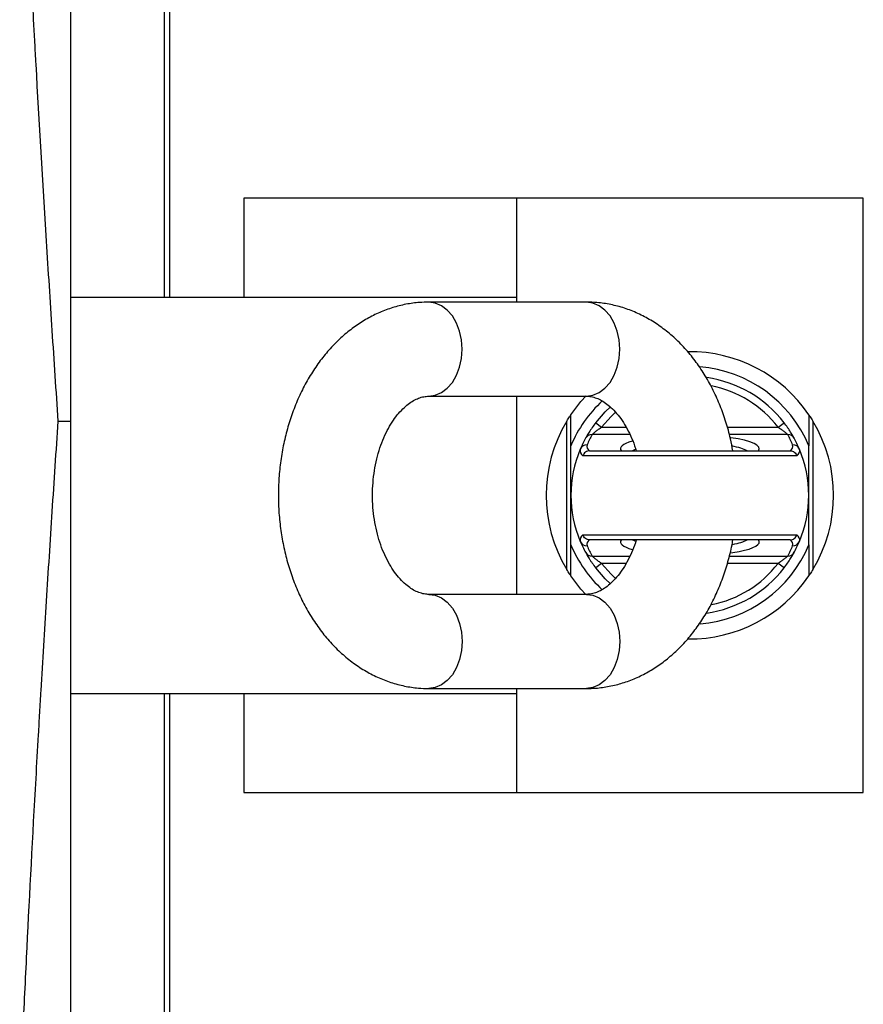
# Model space of a CAD drawing. Header units: millimetres. Extents: x 1346 to 5878, y 2047 to 4416.
# Tile 10 of 11: x 5474 to 5814, y 3160 to 3558. Entities that reach past the tile are written whole.
import ezdxf

# ---------------------------------------------------------------- set-up
doc = ezdxf.new("R2010")
doc.units = ezdxf.units.MM
doc.header["$LTSCALE"] = 2

msp = doc.modelspace()

# ---------------------------------------------------------------- linework, layer by layer
at = {"color": 7, "linetype": 'Continuous', "lineweight": 25}
for p, q in [((5494.36, 3892.74), (5494.36, 3395.89)), ((5532.36, 3445.89), (5532.36, 3645.89)), ((5534.36, 3643.89), (5534.36, 3445.89)), ((5564.36, 3485.89), (5564.36, 3445.89)), ((5674.36, 3485.89), (5564.36, 3485.89)), ((5814.36, 3485.89), (5674.36, 3485.89)), ((5674.36, 3485.89), (5674.36, 3443.89)), ((5814.36, 3245.89), (5814.36, 3485.89)), ((5494.36, 3445.89), (5674.36, 3445.89)), ((5702.64, 3443.89), (5639, 3443.89)), ((5639, 3405.89), (5702.64, 3405.89)), ((5674.36, 3405.89), (5674.36, 3325.89)), ((5489.44, 3395.89), (5494.36, 3395.89)), ((5494.36, 3395.89), (5494.36, 2899.05)), ((5694.7, 3335.93), (5694.7, 3395.86)), ((5706.34, 3395.2), (5708.72, 3393.37)), ((5780, 3393.37), (5782.37, 3395.2)), ((5794.02, 3395.86), (5794.02, 3335.93)), ((5696.36, 3365.89), (5696.36, 3385.89)), ((5703.97, 3383.89), (5784.74, 3383.89)), ((5792.36, 3365.89), (5792.36, 3385.89)), ((5787.53, 3381.89), (5701.18, 3381.89)), ((5696.36, 3345.89), (5696.36, 3365.89)), ((5792.36, 3345.89), (5792.36, 3365.89)), ((5701.18, 3349.89), (5787.53, 3349.89)), ((5784.74, 3347.89), (5703.97, 3347.89)), ((5708.72, 3338.42), (5706.34, 3336.59)), ((5782.37, 3336.59), (5780, 3338.42)), ((5702.64, 3325.89), (5639, 3325.89)), ((5639, 3287.89), (5702.64, 3287.89)), ((5674.36, 3287.89), (5674.36, 3245.89)), ((5494.36, 3285.89), (5674.36, 3285.89)), ((5532.36, 3145.89), (5532.36, 3285.89)), ((5534.36, 3285.89), (5534.36, 3147.89)), ((5564.36, 3285.89), (5564.36, 3245.89)), ((5564.36, 3245.89), (5674.36, 3245.89)), ((5674.36, 3245.89), (5814.36, 3245.89))]:
    msp.add_line(p, q, dxfattribs=at)
at = {"color": 8, "linetype": 'Continuous', "lineweight": 25}
for p, q in [((5708.72, 3393.37), (5718.68, 3393.37)), ((5759.49, 3393.37), (5780, 3393.37)), ((5720.19, 3390.42), (5704.87, 3390.42)), ((5783.84, 3390.42), (5760.29, 3390.42)), ((5704.87, 3341.37), (5720.16, 3341.37)), ((5760.3, 3341.37), (5783.84, 3341.37)), ((5718.64, 3338.42), (5708.72, 3338.42)), ((5780, 3338.42), (5759.5, 3338.42))]:
    msp.add_line(p, q, dxfattribs=at)
at = {"color": 8, "linetype": 'Continuous', "lineweight": 25, "flags": 128}
for points in [[(5639, 3405.89), (5641.62, 3406.26), (5644.14, 3407.34), (5646.46, 3409.1), (5648.5, 3411.46), (5650.17, 3414.34), (5651.41, 3417.62), (5652.18, 3421.19), (5652.43, 3424.89), (5652.18, 3428.6), (5651.41, 3432.16), (5650.17, 3435.45), (5648.5, 3438.33), (5646.46, 3440.69), (5644.14, 3442.45), (5641.62, 3443.53), (5639, 3443.89)], [(5702.64, 3405.89), (5705.26, 3406.26), (5707.78, 3407.34), (5710.1, 3409.1), (5712.14, 3411.46), (5713.81, 3414.34), (5715.05, 3417.62), (5715.82, 3421.19), (5716.07, 3424.89), (5715.82, 3428.6), (5715.05, 3432.16), (5713.81, 3435.45), (5712.14, 3438.33), (5710.1, 3440.69), (5707.78, 3442.45), (5705.26, 3443.53), (5702.64, 3443.89), (5702.64, 3443.89)], [(5714.37, 3399.45), (5712.6, 3397.77), (5708.72, 3393.37)], [(5708.72, 3338.42), (5712.6, 3334.01), (5714.35, 3332.36)], [(5639, 3325.89), (5641.62, 3325.53), (5644.14, 3324.45), (5646.46, 3322.69), (5648.5, 3320.33), (5650.17, 3317.45), (5651.41, 3314.16), (5652.18, 3310.6), (5652.43, 3306.89), (5652.18, 3303.19), (5651.41, 3299.62), (5650.17, 3296.34), (5648.5, 3293.46), (5646.46, 3291.1), (5644.14, 3289.34), (5641.62, 3288.26), (5639, 3287.89)], [(5702.64, 3325.89), (5705.26, 3325.53), (5707.78, 3324.45), (5710.1, 3322.69), (5712.14, 3320.33), (5713.81, 3317.45), (5715.05, 3314.16), (5715.82, 3310.6), (5716.07, 3306.89), (5715.82, 3303.19), (5715.05, 3299.62), (5713.81, 3296.34), (5712.14, 3293.46), (5710.1, 3291.1), (5707.78, 3289.34), (5705.26, 3288.26), (5702.64, 3287.89), (5702.64, 3287.89)]]:
    msp.add_lwpolyline(points, dxfattribs=at)
at = {"color": 7, "linetype": 'Continuous', "lineweight": 25, "flags": 128}
for points in [[(5696.36, 3398.45), (5700.4, 3403.73), (5702.51, 3406.06)], [(5706.34, 3395.2), (5710.19, 3399.6), (5712.36, 3401.67)], [(5712.36, 3330.12), (5710.19, 3332.18), (5706.34, 3336.59)], [(5702.36, 3325.89), (5700.4, 3328.06), (5696.36, 3333.34)]]:
    msp.add_lwpolyline(points, dxfattribs=at)
at = {"color": 7, "linetype": 'Continuous', "lineweight": 25}
for centre, radius, start, end in [((5744.36, 3365.89), 58, 34.1484, 90.6211), ((5744.36, 3365.89), 52, 22.6199, 85.5708), ((5744.36, 3365.89), 48, 37.6262, 81.8051), ((5744.36, 3365.89), 52, 132.8133, 157.3801), ((5744.36, 3365.89), 58, 148.8902, 211.1098), ((5744.36, 3365.89), 58, 328.8902, 31.1098), ((5744.36, 3365.89), 48, 151.339, 157.1539), ((5704.79, 3387.5), 2.92, 88.4964, 151.0501), ((5744.36, 3368.84), 45, 151.339, 157.1539), ((5744.36, 3368.84), 45, 22.8461, 28.661), ((5783.92, 3387.5), 2.92, 28.9499, 91.5036), ((5744.36, 3365.89), 48, 22.8461, 28.661), ((5744.36, 3365.89), 48, 157.1539, 202.8461), ((5702.28, 3383.86), 2.25, 162.7903, 240.9577), ((5702.82, 3383.37), 2.94, 88.7254, 156.827), ((5704.86, 3385.68), 2.07, 162.3254, 239.69), ((5783.85, 3385.68), 2.07, 300.31, 17.6746), ((5785.89, 3383.37), 2.94, 23.173, 91.2746), ((5786.44, 3383.86), 2.25, 299.0423, 17.2097), ((5744.36, 3365.89), 48, 337.1539, 22.8461), ((5702.28, 3347.92), 2.25, 119.0423, 197.2097), ((5704.86, 3346.11), 2.07, 120.31, 197.6746), ((5783.85, 3346.11), 2.07, 342.3254, 59.69), ((5786.44, 3347.92), 2.25, 342.7903, 60.9577), ((5744.36, 3365.89), 52, 202.6199, 227.1686), ((5702.82, 3348.41), 2.94, 203.173, 271.2746), ((5744.36, 3365.89), 48, 202.8461, 208.661), ((5744.36, 3362.95), 45, 202.8461, 208.661), ((5744.36, 3365.89), 52, 274.5141, 337.3801), ((5744.36, 3362.95), 45, 331.339, 337.1539), ((5785.89, 3348.41), 2.94, 268.7254, 336.827), ((5744.36, 3365.89), 48, 331.339, 337.1539), ((5704.79, 3344.29), 2.92, 208.9499, 271.5036), ((5783.92, 3344.29), 2.92, 268.4964, 331.0501), ((5744.36, 3365.89), 48, 278.036, 322.3738), ((5744.36, 3365.89), 58, 269.3636, 325.8516)]:
    msp.add_arc(centre, radius, start, end, dxfattribs=at)
at = {"color": 8, "linetype": 'Continuous', "lineweight": 25}
for start, end in [(37.6262, 79.0649), (281.185, 322.3738)]:
    msp.add_arc((5744.36, 3365.89), 45, start, end, dxfattribs=at)
for centre, major_axis, ratio, start_param, end_param in [((5744.36, 3384.75), (28, 0), 0.194444, 2.55405, 3.30038), ((5744.36, 3384.75), (28, 0), 0.194444, 6.124398, 7.223953), ((5744.36, 3381.81), (25, 0), 0.217778, 2.656633, 2.748801), ((5744.36, 3381.81), (25, 0), 0.217778, 0.392792, 0.824784), ((5744.36, 3347.03), (28, 0), 0.194444, 2.982805, 3.731471), ((5744.36, 3349.98), (25, 0), 0.217778, 3.534384, 3.647206), ((5744.36, 3349.98), (25, 0), 0.217778, 5.474528, 5.890394), ((5744.36, 3347.03), (28, 0), 0.194444, 5.501087, 6.441973)]:
    msp.add_ellipse(centre, major_axis=major_axis, ratio=ratio, start_param=start_param, end_param=end_param, dxfattribs=at)
at = {"color": 7, "linetype": 'Continuous', "lineweight": 25}
msp.add_ellipse((5744.36, 3347.03), major_axis=(28, 0), ratio=0.194444, start_param=5.340168, end_param=5.501087, dxfattribs=at)
for points, knots in [([(5489.44, 3395.89), (5488.61, 3408.11), (5487.81, 3420.27), (5486.23, 3444.48), (5485.47, 3456.54), (5483.22, 3492.56), (5481.81, 3516.37), (5480.32, 3542.91), (5480.16, 3545.86), (5479.83, 3551.72), (5479.67, 3554.64), (5479.2, 3563.35), (5478.89, 3569.12), (5477.98, 3586.27), (5477.4, 3597.52), (5476.31, 3619.64), (5475.79, 3630.52), (5474.8, 3651.91), (5474.32, 3662.42), (5473.88, 3672.75)], [0, 0, 0, 0, 0.125, 0.125, 0.25, 0.25, 0.5, 0.5, 0.53125, 0.53125, 0.5625, 0.5625, 0.625, 0.625, 0.75, 0.75, 0.875, 0.875, 1, 1, 1, 1]), ([(5639, 3443.89), (5637.76, 3443.87), (5634.67, 3443.79), (5629.77, 3443.11), (5624.38, 3441.76), (5619.13, 3439.81), (5614.04, 3437.27), (5609.17, 3434.15), (5604.53, 3430.49), (5600.16, 3426.28), (5596.1, 3421.57), (5592.38, 3416.39), (5589.05, 3410.78), (5586.12, 3404.79), (5583.63, 3398.47), (5581.59, 3391.89), (5580.02, 3385.09), (5578.93, 3378.14), (5578.33, 3371.1), (5578.21, 3364.01), (5578.59, 3356.93), (5579.46, 3349.91), (5580.81, 3343.01), (5582.64, 3336.28), (5584.95, 3329.78), (5587.73, 3323.54), (5590.96, 3317.65), (5594.63, 3312.14), (5598.7, 3307.08), (5603.14, 3302.53), (5607.91, 3298.54), (5612.96, 3295.14), (5618.22, 3292.38), (5623.64, 3290.25), (5629.17, 3288.79), (5634.31, 3288.01), (5637.59, 3287.93), (5639, 3287.89)], [0, 0, 0, 0, 0.0183614, 0.0455734, 0.072781, 0.1000965, 0.1276239, 0.1554469, 0.18362, 0.2121628, 0.241059, 0.2702613, 0.299703, 0.329312, 0.3590235, 0.3887861, 0.4185618, 0.4483391, 0.4781181, 0.5079069, 0.5377187, 0.5675647, 0.5974586, 0.6274123, 0.6574315, 0.6875115, 0.7176271, 0.7477264, 0.7777401, 0.8075804, 0.8371519, 0.8663693, 0.8951748, 0.9235511, 0.9515241, 0.9791574, 1, 1, 1, 1]), ([(5761.7, 3383.89), (5761.4, 3385.52), (5760.68, 3389.45), (5758.98, 3395.5), (5756.69, 3402.01), (5753.9, 3408.24), (5750.67, 3414.14), (5747.01, 3419.65), (5742.94, 3424.7), (5738.49, 3429.25), (5733.72, 3433.25), (5728.68, 3436.64), (5723.42, 3439.41), (5717.99, 3441.54), (5712.47, 3442.99), (5707.33, 3443.77), (5704.05, 3443.86), (5702.64, 3443.89)], [0, 0, 0, 0, 0.049619, 0.120338, 0.191212, 0.26223, 0.333331, 0.404394, 0.475255, 0.545707, 0.615524, 0.684504, 0.752513, 0.819508, 0.885551, 0.950792, 1, 1, 1, 1]), ([(5639, 3325.89), (5638.73, 3325.9), (5637.76, 3325.92), (5636.13, 3326.22), (5633.99, 3327), (5631.86, 3328.19), (5629.65, 3329.85), (5627.4, 3332.05), (5625.16, 3334.82), (5623.07, 3338.07), (5621.18, 3341.75), (5619.53, 3345.82), (5618.19, 3350.23), (5617.17, 3354.91), (5616.51, 3359.77), (5616.23, 3364.74), (5616.33, 3369.74), (5616.82, 3374.66), (5617.68, 3379.44), (5618.88, 3383.98), (5620.39, 3388.21), (5622.16, 3392.06), (5624.14, 3395.47), (5626.27, 3398.41), (5628.47, 3400.84), (5630.69, 3402.77), (5632.87, 3404.21), (5634.97, 3405.19), (5637.02, 3405.79), (5638.32, 3405.86), (5639, 3405.89)], [0, 0, 0, 0, 0.017181, 0.062139, 0.101414, 0.137691, 0.172273, 0.208942, 0.244632, 0.279886, 0.315024, 0.350174, 0.385415, 0.420777, 0.456249, 0.491799, 0.527379, 0.562931, 0.59839, 0.63371, 0.668859, 0.703829, 0.738651, 0.773414, 0.808241, 0.843387, 0.879296, 0.916692, 0.956783, 1, 1, 1, 1]), ([(5702.64, 3405.89), (5702.91, 3405.89), (5703.88, 3405.86), (5705.51, 3405.57), (5707.64, 3404.79), (5709.77, 3403.6), (5711.98, 3401.93), (5714.24, 3399.73), (5716.48, 3396.96), (5718.57, 3393.72), (5720.45, 3390.03), (5721.84, 3386.73), (5722.47, 3384.57), (5722.67, 3383.89)], [0, 0, 0, 0, 0.046897, 0.169609, 0.276812, 0.375829, 0.470221, 0.57031, 0.667726, 0.763954, 0.859862, 0.955805, 1, 1, 1, 1]), ([(5473.88, 3119.04), (5474.1, 3124.24), (5474.33, 3129.48), (5474.81, 3140.04), (5475.05, 3145.36), (5475.8, 3161.45), (5476.32, 3172.33), (5477.96, 3205.47), (5479.16, 3228.2), (5480.8, 3257.41), (5481.13, 3263.3), (5481.65, 3272.18), (5481.82, 3275.16), (5482.17, 3281.12), (5482.34, 3284.12), (5483.23, 3299.08), (5483.96, 3311.09), (5485.46, 3335.19), (5486.23, 3347.28), (5487.81, 3371.53), (5488.61, 3383.69), (5489.44, 3395.89)], [0, 0, 0, 0, 0.0625, 0.0625, 0.125, 0.125, 0.25, 0.25, 0.5, 0.5, 0.5625, 0.5625, 0.59375, 0.59375, 0.625, 0.625, 0.75, 0.75, 0.875, 0.875, 1, 1, 1, 1]), ([(5694.7, 3395.86), (5694.88, 3396.16), (5695.06, 3396.46), (5695.41, 3397.02), (5695.59, 3397.29), (5695.91, 3397.78), (5696.06, 3398.01), (5696.29, 3398.35), (5696.36, 3398.45), (5696.36, 3398.45)], [0, 0, 0, 0, 0.25, 0.25, 0.5, 0.5, 0.75, 0.75, 1, 1, 1, 1]), ([(5706.34, 3395.2), (5705.85, 3394.56), (5705.37, 3393.91), (5704.49, 3392.63), (5704.07, 3391.99), (5703.52, 3391.11), (5703.34, 3390.83), (5703.03, 3390.3), (5702.88, 3390.06), (5702.63, 3389.62), (5702.52, 3389.43), (5702.35, 3389.12), (5702.28, 3389), (5702.24, 3388.92)], [0, 0, 0, 0, 0.25, 0.25, 0.5, 0.5, 0.625, 0.625, 0.75, 0.75, 0.875, 0.875, 1, 1, 1, 1]), ([(5786.48, 3388.92), (5786.43, 3389), (5786.36, 3389.12), (5786.19, 3389.44), (5786.08, 3389.63), (5785.83, 3390.07), (5785.69, 3390.31), (5785.37, 3390.84), (5785.19, 3391.12), (5784.83, 3391.71), (5784.63, 3392.01), (5784.22, 3392.64), (5784, 3392.96), (5783.34, 3393.92), (5782.87, 3394.56), (5782.37, 3395.2)], [0, 0, 0, 0, 0.125, 0.125, 0.25, 0.25, 0.375, 0.375, 0.5, 0.5, 0.625, 0.625, 0.75, 0.75, 1, 1, 1, 1]), ([(5792.36, 3398.45), (5792.36, 3398.45), (5792.37, 3398.43), (5792.44, 3398.33), (5792.48, 3398.26), (5792.6, 3398.1), (5792.66, 3398), (5792.8, 3397.78), (5792.88, 3397.67), (5793.12, 3397.29), (5793.3, 3397.02), (5793.65, 3396.46), (5793.83, 3396.16), (5794.02, 3395.86)], [0, 0, 0, 0, 0.125, 0.125, 0.25, 0.25, 0.375, 0.375, 0.5, 0.5, 0.75, 0.75, 1, 1, 1, 1]), ([(5704.87, 3390.42), (5704.92, 3390.47), (5705, 3390.54), (5705.2, 3390.72), (5705.32, 3390.83), (5705.73, 3391.17), (5706.06, 3391.45), (5706.76, 3392), (5707.14, 3392.28), (5707.91, 3392.83), (5708.31, 3393.1), (5708.72, 3393.37)], [0, 0, 0, 0, 0.125, 0.125, 0.25, 0.25, 0.5, 0.5, 0.75, 0.75, 1, 1, 1, 1]), ([(5780, 3393.37), (5780.4, 3393.1), (5780.8, 3392.83), (5781.57, 3392.28), (5781.95, 3392), (5782.65, 3391.45), (5782.98, 3391.18), (5783.39, 3390.83), (5783.51, 3390.72), (5783.72, 3390.54), (5783.79, 3390.47), (5783.84, 3390.42)], [0, 0, 0, 0, 0.25, 0.25, 0.5, 0.5, 0.75, 0.75, 0.875, 0.875, 1, 1, 1, 1]), ([(5703.82, 3383.89), (5703.53, 3383.87), (5703.25, 3383.82), (5702.71, 3383.62), (5702.45, 3383.47), (5701.99, 3383.12), (5701.78, 3382.91), (5701.43, 3382.44), (5701.28, 3382.17), (5701.18, 3381.89)], [0, 0, 0, 0, 0.25, 0.25, 0.5, 0.5, 0.75, 0.75, 1, 1, 1, 1]), ([(5784.9, 3383.89), (5785.19, 3383.87), (5785.46, 3383.82), (5786.01, 3383.62), (5786.26, 3383.47), (5786.73, 3383.12), (5786.94, 3382.91), (5787.29, 3382.44), (5787.43, 3382.17), (5787.53, 3381.89)], [0, 0, 0, 0, 0.25, 0.25, 0.5, 0.5, 0.75, 0.75, 1, 1, 1, 1]), ([(5703.82, 3347.9), (5703.53, 3347.91), (5703.25, 3347.97), (5702.71, 3348.17), (5702.45, 3348.31), (5701.99, 3348.66), (5701.78, 3348.88), (5701.43, 3349.35), (5701.28, 3349.62), (5701.18, 3349.89)], [0, 0, 0, 0, 0.25, 0.25, 0.5, 0.5, 0.75, 0.75, 1, 1, 1, 1]), ([(5722.72, 3347.89), (5722.71, 3347.88), (5722.31, 3346.36), (5721.22, 3343.6), (5719.48, 3339.72), (5717.49, 3336.32), (5715.37, 3333.38), (5713.16, 3330.94), (5710.95, 3329.02), (5708.77, 3327.58), (5706.66, 3326.6), (5704.62, 3326), (5703.32, 3325.93), (5702.64, 3325.89)], [0, 0, 0, 0, 0.000971, 0.096837, 0.192216, 0.28719, 0.382002, 0.476991, 0.57285, 0.670788, 0.772785, 0.88213, 1, 1, 1, 1]), ([(5702.64, 3287.89), (5703.88, 3287.92), (5706.97, 3287.99), (5711.86, 3288.68), (5717.26, 3290.02), (5722.51, 3291.98), (5727.59, 3294.52), (5732.47, 3297.63), (5737.11, 3301.3), (5741.48, 3305.5), (5745.54, 3310.21), (5749.25, 3315.4), (5752.59, 3321.01), (5755.51, 3327), (5758.02, 3333.32), (5760.02, 3339.91), (5761.25, 3344.8), (5761.66, 3347.5), (5761.72, 3347.89)], [0, 0, 0, 0, 0.0433465, 0.1075873, 0.1718176, 0.2363025, 0.3012879, 0.3669709, 0.4334803, 0.5008628, 0.5690794, 0.6380187, 0.707523, 0.7774223, 0.8475637, 0.9178257, 0.9881187, 1, 1, 1, 1]), ([(5784.9, 3347.9), (5785.19, 3347.91), (5785.46, 3347.97), (5786.01, 3348.17), (5786.26, 3348.31), (5786.73, 3348.66), (5786.94, 3348.88), (5787.29, 3349.35), (5787.43, 3349.62), (5787.53, 3349.89)], [0, 0, 0, 0, 0.25, 0.25, 0.5, 0.5, 0.75, 0.75, 1, 1, 1, 1]), ([(5702.24, 3342.87), (5702.28, 3342.79), (5702.35, 3342.67), (5702.53, 3342.35), (5702.64, 3342.16), (5702.89, 3341.72), (5703.03, 3341.48), (5703.35, 3340.95), (5703.52, 3340.67), (5703.89, 3340.08), (5704.08, 3339.77), (5704.5, 3339.15), (5704.71, 3338.83), (5705.38, 3337.87), (5705.85, 3337.23), (5706.34, 3336.59)], [0, 0, 0, 0, 0.125, 0.125, 0.25, 0.25, 0.375, 0.375, 0.5, 0.5, 0.625, 0.625, 0.75, 0.75, 1, 1, 1, 1]), ([(5708.72, 3338.42), (5708.31, 3338.68), (5707.92, 3338.95), (5707.14, 3339.5), (5706.76, 3339.79), (5706.06, 3340.34), (5705.73, 3340.61), (5705.32, 3340.96), (5705.2, 3341.07), (5705, 3341.25), (5704.92, 3341.32), (5704.87, 3341.37)], [0, 0, 0, 0, 0.25, 0.25, 0.5, 0.5, 0.75, 0.75, 0.875, 0.875, 1, 1, 1, 1]), ([(5783.84, 3341.37), (5783.79, 3341.32), (5783.72, 3341.25), (5783.52, 3341.07), (5783.39, 3340.96), (5782.99, 3340.61), (5782.66, 3340.34), (5781.96, 3339.79), (5781.58, 3339.51), (5780.8, 3338.96), (5780.4, 3338.68), (5780, 3338.42)], [0, 0, 0, 0, 0.125, 0.125, 0.25, 0.25, 0.5, 0.5, 0.75, 0.75, 1, 1, 1, 1]), ([(5782.37, 3336.59), (5782.87, 3337.23), (5783.34, 3337.88), (5784.23, 3339.16), (5784.65, 3339.79), (5785.2, 3340.67), (5785.37, 3340.96), (5785.69, 3341.48), (5785.83, 3341.73), (5786.08, 3342.16), (5786.19, 3342.36), (5786.36, 3342.67), (5786.43, 3342.79), (5786.48, 3342.87)], [0, 0, 0, 0, 0.25, 0.25, 0.5, 0.5, 0.625, 0.625, 0.75, 0.75, 0.875, 0.875, 1, 1, 1, 1]), ([(5696.36, 3333.34), (5696.36, 3333.34), (5696.34, 3333.36), (5696.28, 3333.45), (5696.23, 3333.52), (5696.12, 3333.69), (5696.05, 3333.79), (5695.91, 3334), (5695.83, 3334.12), (5695.59, 3334.49), (5695.42, 3334.77), (5695.06, 3335.33), (5694.88, 3335.62), (5694.7, 3335.93)], [0, 0, 0, 0, 0.125, 0.125, 0.25, 0.25, 0.375, 0.375, 0.5, 0.5, 0.75, 0.75, 1, 1, 1, 1]), ([(5794.02, 3335.93), (5793.83, 3335.62), (5793.65, 3335.33), (5793.3, 3334.77), (5793.13, 3334.5), (5792.8, 3334), (5792.65, 3333.78), (5792.43, 3333.44), (5792.36, 3333.34), (5792.36, 3333.34)], [0, 0, 0, 0, 0.25, 0.25, 0.5, 0.5, 0.75, 0.75, 1, 1, 1, 1])]:
    msp.add_open_spline(points, degree=3, knots=knots, dxfattribs=at)
for points in [[(5696.36, 3385.89), (5696.36, 3390.26), (5696.36, 3394.42), (5696.36, 3398.45)], [(5792.36, 3398.45), (5792.36, 3394.4), (5792.36, 3390.24), (5792.36, 3385.89)], [(5703.82, 3383.89), (5703.87, 3383.89), (5703.92, 3383.89), (5703.97, 3383.89)], [(5784.74, 3383.89), (5784.8, 3383.89), (5784.85, 3383.89), (5784.9, 3383.89)], [(5703.97, 3347.89), (5703.92, 3347.89), (5703.87, 3347.89), (5703.82, 3347.9)], [(5784.9, 3347.9), (5784.85, 3347.89), (5784.8, 3347.89), (5784.74, 3347.89)], [(5696.36, 3333.34), (5696.36, 3337.39), (5696.36, 3341.55), (5696.36, 3345.89)], [(5792.36, 3345.89), (5792.36, 3341.52), (5792.36, 3337.37), (5792.36, 3333.34)]]:
    msp.add_open_spline(points, degree=3, dxfattribs=at)

doc.saveas('drawing.dxf')
